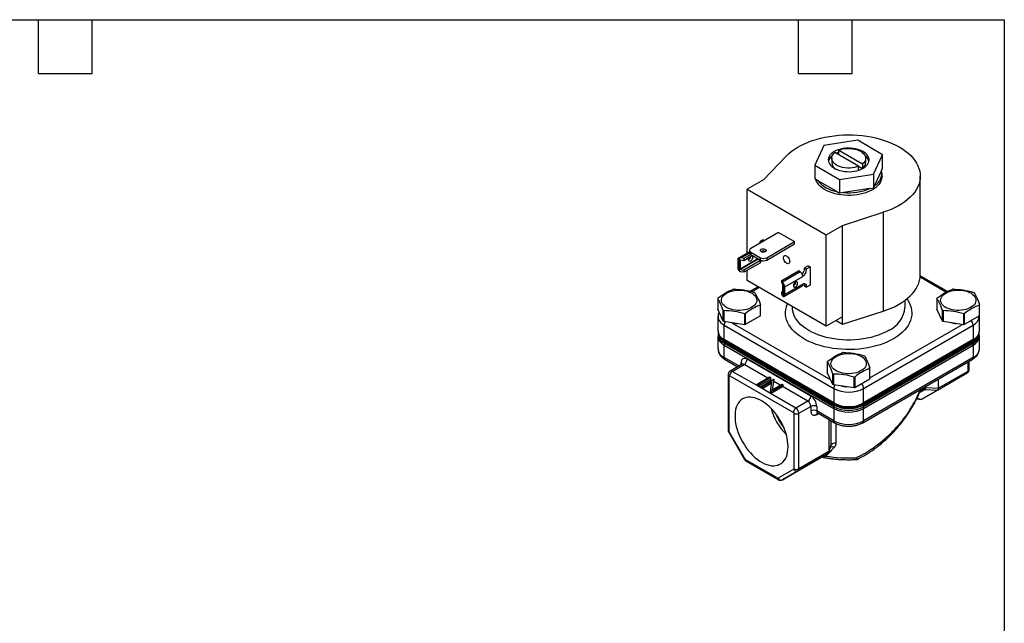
# Model space of a CAD drawing. Header units: inches. Extents: x 0.5 to 21.5, y 0.5 to 16.5.
# Tile 4 of 4: x 10.5 to 21.5, y 9.8 to 16.5. Entities that reach past the tile are written whole.
import ezdxf

# ---------------------------------------------------------------- set-up
doc = ezdxf.new("R2010")
doc.units = ezdxf.units.IN
doc.header["$LTSCALE"] = 2
doc.header["$MEASUREMENT"] = 0
doc.linetypes.add('SLD-Solid', pattern=[0])
doc.layers.add('TEXT', color=140, linetype='SLD-Solid', lineweight=25)

msp = doc.modelspace()

# ---------------------------------------------------------------- linework, layer by layer
for p, q in [((19.482, 15.094), (19.38, 14.875)), ((19.861, 15.153), (19.482, 15.094)), ((20.139, 14.992), (19.861, 15.153)), ((18.807, 14.712), (19.06, 14.975)), ((19.871, 14.864), (19.606, 15.017)), ((19.648, 14.992), (19.648, 15.041)), ((19.648, 15.041), (19.914, 14.888)), ((20.038, 14.773), (20.139, 14.992)), ((20.139, 14.841), (20.139, 14.992)), ((19.38, 14.875), (19.658, 14.714)), ((19.38, 14.875), (19.38, 14.723)), ((19.57, 14.952), (19.57, 14.903)), ((19.871, 14.864), (19.914, 14.839)), ((19.871, 14.819), (19.871, 14.864)), ((19.914, 14.888), (19.914, 14.839)), ((19.95, 14.903), (19.95, 14.952)), ((19.658, 14.714), (20.038, 14.773)), ((20.038, 14.773), (20.038, 14.621)), ((20.128, 14.816), (20.049, 14.646)), ((20.128, 14.816), (20.139, 14.841)), ((20.133, 14.752), (20.133, 14.782)), ((18.807, 14.712), (18.623, 14.606)), ((19.411, 14.705), (19.38, 14.723)), ((19.627, 14.581), (19.411, 14.705)), ((19.658, 14.714), (19.658, 14.563)), ((20.049, 14.646), (20.038, 14.621)), ((20.56, 13.649), (20.56, 14.752)), ((18.623, 14.606), (19.507, 14.096)), ((18.623, 13.892), (18.623, 14.606)), ((19.627, 14.581), (19.658, 14.563)), ((19.701, 14.569), (19.658, 14.563)), ((19.995, 14.615), (19.701, 14.569)), ((19.995, 14.615), (20.038, 14.621)), ((19.691, 14.202), (20.147, 14.348)), ((20.147, 14.348), (20.147, 13.245)), ((18.976, 14.124), (18.664, 13.944)), ((18.976, 14.124), (19.155, 14.021)), ((19.507, 14.096), (19.691, 14.202)), ((19.507, 13.075), (19.507, 14.096)), ((19.691, 13.181), (19.691, 14.202)), ((18.765, 14.009), (18.764, 14.002)), ((18.803, 14.04), (18.765, 14.018)), ((18.765, 14.018), (18.779, 14.01)), ((18.765, 14.018), (18.765, 14.009)), ((18.765, 14.009), (18.77, 14.005)), ((18.803, 14.04), (18.817, 14.032)), ((18.843, 13.841), (19.155, 14.021)), ((18.843, 13.814), (19.155, 13.995)), ((19.155, 13.995), (19.155, 14.021)), ((18.649, 13.907), (18.529, 13.837)), ((18.555, 13.838), (18.65, 13.893)), ((18.664, 13.877), (18.586, 13.832)), ((18.649, 13.923), (18.649, 13.897)), ((18.664, 13.903), (18.772, 13.841)), ((18.664, 13.903), (18.664, 13.877)), ((18.664, 13.877), (18.772, 13.814)), ((18.826, 13.911), (18.826, 13.907)), ((18.52, 13.818), (18.52, 13.731)), ((18.539, 13.689), (18.539, 13.839)), ((18.545, 13.716), (18.744, 13.831)), ((18.551, 13.813), (18.545, 13.81)), ((18.545, 13.81), (18.545, 13.716)), ((18.749, 13.824), (18.551, 13.71)), ((18.586, 13.807), (18.551, 13.813)), ((18.586, 13.832), (18.555, 13.838)), ((18.686, 13.864), (18.586, 13.807)), ((18.586, 13.832), (18.586, 13.807)), ((18.773, 13.811), (18.586, 13.703)), ((18.773, 13.785), (18.586, 13.678)), ((18.749, 13.824), (18.773, 13.811)), ((18.765, 13.819), (18.765, 13.815)), ((18.772, 13.814), (18.772, 13.841)), ((18.773, 13.785), (18.773, 13.811)), ((18.773, 13.809), (18.787, 13.801)), ((18.787, 13.808), (18.787, 13.801)), ((18.787, 13.801), (18.798, 13.807)), ((18.843, 13.841), (18.843, 13.814)), ((18.551, 13.71), (18.586, 13.703)), ((18.586, 13.678), (18.555, 13.684)), ((18.586, 13.703), (18.586, 13.678)), ((18.623, 13.585), (18.623, 13.699)), ((19.011, 13.587), (19.197, 13.695)), ((19.218, 13.682), (19.021, 13.569)), ((19.218, 13.682), (19.197, 13.695)), ((19.305, 13.75), (19.267, 13.728)), ((19.267, 13.728), (19.289, 13.715)), ((19.267, 13.719), (19.267, 13.728)), ((19.289, 13.706), (19.267, 13.719)), ((19.289, 13.715), (19.328, 13.737)), ((19.289, 13.706), (19.289, 13.715)), ((19.305, 13.75), (19.328, 13.737)), ((19.328, 13.737), (19.328, 13.533)), ((19.507, 13.075), (18.623, 13.585)), ((19.011, 13.562), (19.011, 13.587)), ((19.011, 13.587), (19.021, 13.569)), ((19.022, 13.542), (19.011, 13.562)), ((19.026, 13.557), (19.026, 13.408)), ((19.045, 13.515), (19.247, 13.632)), ((19.247, 13.545), (19.045, 13.428)), ((19.142, 13.534), (19.159, 13.544)), ((20.848, 13.456), (20.558, 13.623)), ((20.863, 13.463), (20.559, 13.638)), ((18.746, 13.514), (18.66, 13.465)), ((18.76, 13.507), (18.679, 13.46)), ((19.011, 13.458), (19.024, 13.466)), ((19.011, 13.433), (19.011, 13.458)), ((19.022, 13.438), (19.011, 13.458)), ((19.021, 13.414), (19.011, 13.433)), ((19.022, 13.438), (19.024, 13.439)), ((19.024, 13.439), (19.024, 13.533)), ((19.036, 13.409), (19.239, 13.526)), ((19.045, 13.428), (19.045, 13.515)), ((19.267, 13.533), (19.289, 13.52)), ((19.267, 13.524), (19.267, 13.533)), ((19.267, 13.524), (19.289, 13.511)), ((19.328, 13.533), (19.289, 13.511)), ((19.289, 13.511), (19.289, 13.52)), ((18.296, 13.385), (18.296, 13.264)), ((20.39, 13.285), (20.39, 13.365)), ((20.747, 13.385), (20.747, 13.264)), ((18.358, 13.13), (18.296, 13.264)), ((18.358, 13.13), (18.358, 13.25)), ((18.364, 13.249), (18.364, 13.128)), ((18.597, 13.092), (18.597, 13.212)), ((18.602, 13.215), (18.602, 13.094)), ((18.773, 13.192), (18.773, 13.312)), ((19.13, 13.293), (19.13, 13.285)), ((19.691, 13.099), (20.147, 13.245)), ((20.809, 13.13), (20.747, 13.264)), ((20.809, 13.13), (20.809, 13.25)), ((20.815, 13.249), (20.815, 13.128)), ((21.047, 13.092), (21.047, 13.212)), ((21.053, 13.215), (21.053, 13.094)), ((21.224, 13.192), (21.224, 13.312)), ((18.298, 13.184), (18.298, 13.022)), ((18.364, 13.128), (18.358, 13.13)), ((18.597, 13.092), (18.364, 13.128)), ((18.452, 13.115), (18.454, 13.114)), ((18.454, 13.114), (19.559, 12.477)), ((18.773, 13.192), (18.602, 13.094)), ((19.691, 13.181), (19.507, 13.075)), ((19.62, 13.14), (19.691, 13.099)), ((19.691, 13.099), (19.691, 13.181)), ((20.815, 13.128), (20.809, 13.13)), ((21.047, 13.092), (20.815, 13.128)), ((21.224, 13.192), (21.053, 13.094)), ((21.221, 13.183), (21.221, 13.191)), ((21.221, 13.022), (21.221, 13.184)), ((18.301, 12.997), (18.301, 12.976)), ((18.367, 13.087), (19.593, 12.38)), ((18.367, 12.926), (18.367, 13.087)), ((18.602, 13.094), (18.597, 13.092)), ((19.927, 12.38), (21.152, 13.087)), ((19.998, 12.498), (21.032, 13.095)), ((21.053, 13.094), (21.047, 13.092)), ((21.152, 13.087), (21.152, 12.926)), ((21.218, 12.976), (21.218, 12.997)), ((18.298, 12.961), (18.298, 12.822)), ((19.593, 12.218), (18.367, 12.926)), ((18.37, 12.901), (19.594, 12.194)), ((18.37, 12.881), (18.37, 12.901)), ((18.374, 12.912), (19.599, 12.204)), ((19.92, 12.204), (21.146, 12.912)), ((19.925, 12.194), (21.15, 12.901)), ((21.152, 12.926), (19.927, 12.218)), ((21.15, 12.901), (21.15, 12.881)), ((21.221, 12.822), (21.221, 12.961)), ((18.367, 12.865), (19.593, 12.157)), ((18.367, 12.726), (18.367, 12.865)), ((19.594, 12.174), (18.37, 12.881)), ((21.15, 12.881), (19.925, 12.174)), ((19.927, 12.157), (21.152, 12.865)), ((21.152, 12.865), (21.152, 12.726)), ((18.532, 12.631), (18.367, 12.726)), ((18.377, 12.704), (18.518, 12.623)), ((18.557, 12.645), (18.557, 12.668)), ((19.337, 12.294), (18.624, 12.706)), ((19.521, 12.677), (19.521, 12.557)), ((19.917, 11.997), (21.142, 12.704)), ((21.152, 12.726), (19.927, 12.018)), ((21.095, 12.574), (21.095, 12.677)), ((21.107, 12.591), (21.107, 12.684)), ((18.567, 12.651), (18.434, 12.574)), ((18.457, 12.571), (18.591, 12.648)), ((18.735, 12.411), (18.457, 12.571)), ((18.854, 12.496), (18.591, 12.648)), ((19.584, 12.423), (19.521, 12.557)), ((19.998, 12.485), (19.998, 12.605)), ((20.752, 12.36), (21.086, 12.553)), ((20.762, 12.382), (21.095, 12.574)), ((21.086, 12.553), (20.91, 12.451)), ((18.412, 12.536), (18.412, 11.915)), ((18.424, 11.899), (18.424, 12.52)), ((18.429, 12.522), (19.142, 12.111)), ((18.735, 12.428), (18.876, 12.509)), ((18.889, 12.502), (18.747, 12.42)), ((18.747, 12.404), (18.881, 12.481)), ((18.778, 12.402), (18.92, 12.484)), ((18.902, 12.459), (18.791, 12.395)), ((18.791, 12.379), (18.899, 12.441)), ((18.876, 12.509), (18.889, 12.502)), ((18.881, 12.481), (18.897, 12.471)), ((18.884, 12.341), (18.902, 12.459)), ((18.889, 12.487), (18.889, 12.502)), ((18.922, 12.483), (18.904, 12.364)), ((18.907, 12.366), (18.921, 12.458)), ((18.92, 12.484), (18.922, 12.483)), ((18.993, 12.416), (18.921, 12.458)), ((18.922, 12.467), (18.922, 12.483)), ((19.584, 12.423), (19.584, 12.543)), ((19.589, 12.541), (19.589, 12.421)), ((19.822, 12.385), (19.822, 12.505)), ((19.828, 12.507), (19.828, 12.387)), ((19.998, 12.485), (19.828, 12.387)), ((20.577, 12.259), (20.91, 12.451)), ((20.762, 12.485), (20.762, 12.382)), ((18.735, 12.411), (18.735, 12.428)), ((18.747, 12.42), (18.735, 12.428)), ((18.747, 12.404), (18.735, 12.411)), ((18.747, 12.42), (18.747, 12.404)), ((18.778, 12.386), (18.747, 12.404)), ((18.791, 12.395), (18.778, 12.402)), ((18.778, 12.402), (18.778, 12.386)), ((18.791, 12.379), (18.778, 12.386)), ((18.791, 12.379), (18.791, 12.395)), ((18.884, 12.325), (18.791, 12.379)), ((18.884, 12.325), (18.884, 12.341)), ((18.887, 12.34), (18.884, 12.341)), ((19.028, 12.421), (18.887, 12.34)), ((18.887, 12.323), (19.02, 12.4)), ((18.887, 12.34), (18.887, 12.323)), ((18.904, 12.364), (19.016, 12.429)), ((19.016, 12.429), (19.028, 12.421)), ((19.303, 12.237), (19.02, 12.4)), ((19.028, 12.406), (19.028, 12.421)), ((19.589, 12.421), (19.584, 12.423)), ((19.822, 12.385), (19.589, 12.421)), ((19.593, 12.38), (19.593, 12.218)), ((19.828, 12.387), (19.822, 12.385)), ((19.927, 12.218), (19.927, 12.38)), ((20.552, 12.333), (20.614, 12.369)), ((20.556, 12.344), (20.59, 12.363)), ((20.59, 12.363), (20.556, 12.344)), ((20.6, 12.385), (20.565, 12.365)), ((20.752, 12.36), (20.577, 12.259)), ((20.601, 12.385), (20.6, 12.385)), ((20.601, 12.385), (20.601, 12.392)), ((20.614, 12.369), (20.753, 12.361)), ((20.622, 12.388), (20.622, 12.404)), ((20.623, 12.387), (20.622, 12.388)), ((20.762, 12.379), (20.623, 12.387)), ((18.887, 12.323), (18.884, 12.325)), ((19.17, 12.16), (18.887, 12.323)), ((19.303, 12.237), (19.17, 12.16)), ((20.521, 12.265), (20.563, 12.257)), ((20.575, 12.258), (20.522, 12.268)), ((19.203, 12.102), (19.337, 12.179)), ((19.337, 12.179), (19.337, 12.128)), ((19.403, 12.179), (19.403, 12.128)), ((19.593, 12.018), (19.403, 12.128)), ((19.593, 12.157), (19.593, 12.018)), ((19.594, 12.194), (19.594, 12.174)), ((19.925, 12.174), (19.925, 12.194)), ((19.927, 12.018), (19.927, 12.157)), ((19.147, 12.102), (19.147, 11.482)), ((19.203, 11.482), (19.203, 12.102)), ((19.403, 12.09), (19.422, 12.101)), ((19.413, 12.106), (19.603, 11.997)), ((19.537, 12.035), (19.537, 11.674)), ((19.562, 12.02), (19.562, 11.747)), ((18.601, 11.59), (18.425, 11.894)), ((19.615, 11.99), (19.615, 11.766)), ((18.419, 11.89), (18.594, 11.587)), ((19.537, 11.674), (19.203, 11.482)), ((19.536, 11.664), (19.56, 11.733)), ((19.562, 11.747), (19.537, 11.673)), ((19.559, 11.733), (19.562, 11.747)), ((18.966, 11.378), (18.604, 11.587)), ((18.613, 11.568), (18.975, 11.359)), ((19.193, 11.46), (19.527, 11.653)), ((19.527, 11.653), (19.352, 11.552)), ((19.145, 11.479), (18.97, 11.377)), ((19.352, 11.552), (19.018, 11.359)), ((19.018, 11.359), (19.193, 11.46))]:
    msp.add_line(p, q)
at = {"flags": 128}
for points in [[(19.06, 14.975), (19.087, 15.002), (19.117, 15.027), (19.15, 15.051), (19.185, 15.073), (19.223, 15.094), (19.264, 15.114), (19.306, 15.132), (19.351, 15.149), (19.397, 15.163), (19.445, 15.176), (19.494, 15.187), (19.545, 15.196), (19.596, 15.204), (19.648, 15.209), (19.701, 15.212), (19.754, 15.213), (19.806, 15.213), (19.859, 15.21), (19.911, 15.205), (19.963, 15.198), (20.013, 15.19), (20.063, 15.179), (20.111, 15.166), (20.158, 15.152), (20.203, 15.136), (20.246, 15.118), (20.287, 15.099), (20.325, 15.078), (20.362, 15.056), (20.395, 15.032), (20.426, 15.007), (20.454, 14.981), (20.478, 14.955), (20.5, 14.927), (20.518, 14.898), (20.534, 14.869), (20.545, 14.839), (20.554, 14.809), (20.558, 14.779), (20.56, 14.748), (20.558, 14.718), (20.552, 14.687), (20.543, 14.657), (20.53, 14.627), (20.514, 14.598), (20.495, 14.57), (20.473, 14.542), (20.447, 14.516), (20.419, 14.49), (20.388, 14.465), (20.353, 14.442), (20.317, 14.42), (20.278, 14.4), (20.236, 14.381), (20.193, 14.363), (20.147, 14.348)], [(19.599, 15.027), (19.58, 15.014), (19.563, 15.001), (19.55, 14.986), (19.541, 14.97), (19.535, 14.954), (19.532, 14.938), (19.533, 14.921), (19.537, 14.905), (19.545, 14.889), (19.557, 14.874), (19.571, 14.86), (19.589, 14.847), (19.609, 14.835), (19.632, 14.825), (19.656, 14.816), (19.682, 14.81), (19.71, 14.805), (19.738, 14.803), (19.767, 14.802), (19.795, 14.804), (19.823, 14.807), (19.85, 14.813), (19.876, 14.82), (19.899, 14.83), (19.921, 14.841), (19.94, 14.853), (19.956, 14.867), (19.969, 14.881), (19.979, 14.897), (19.985, 14.913), (19.988, 14.93), (19.987, 14.946), (19.982, 14.962), (19.974, 14.978), (19.963, 14.993), (19.948, 15.008), (19.931, 15.021), (19.911, 15.032), (19.888, 15.043), (19.863, 15.051), (19.837, 15.057), (19.809, 15.062), (19.781, 15.065), (19.753, 15.065), (19.724, 15.064), (19.696, 15.06), (19.669, 15.054), (19.644, 15.047), (19.62, 15.038), (19.599, 15.027)], [(19.871, 14.864), (19.848, 14.855), (19.824, 14.849), (19.798, 14.845), (19.771, 14.843), (19.745, 14.843), (19.718, 14.845), (19.692, 14.85), (19.668, 14.856), (19.646, 14.865), (19.625, 14.875), (19.608, 14.887), (19.593, 14.9), (19.582, 14.914), (19.574, 14.928), (19.57, 14.944), (19.57, 14.959), (19.574, 14.975), (19.581, 14.989), (19.592, 15.004), (19.606, 15.017)], [(19.648, 15.018), (19.632, 15.012), (19.621, 15.008)], [(19.648, 15.041), (19.671, 15.049), (19.696, 15.056), (19.721, 15.06), (19.748, 15.062), (19.775, 15.062), (19.801, 15.059), (19.827, 15.055), (19.851, 15.049), (19.874, 15.04), (19.894, 15.03), (19.912, 15.018), (19.926, 15.005), (19.937, 14.991), (19.945, 14.976), (19.949, 14.961), (19.949, 14.946), (19.946, 14.93), (19.939, 14.915), (19.928, 14.901), (19.914, 14.888)], [(20.133, 14.752), (20.132, 14.739), (20.128, 14.718), (20.121, 14.698), (20.11, 14.678), (20.096, 14.658), (20.079, 14.64), (20.059, 14.623), (20.036, 14.607), (20.01, 14.592), (19.983, 14.579), (19.953, 14.567), (19.921, 14.557), (19.888, 14.549), (19.853, 14.543), (19.818, 14.539), (19.782, 14.537), (19.746, 14.536), (19.71, 14.538), (19.675, 14.542), (19.64, 14.548), (19.607, 14.555), (19.575, 14.565), (19.544, 14.576), (19.516, 14.589), (19.49, 14.603), (19.466, 14.619), (19.445, 14.636), (19.427, 14.654), (19.413, 14.673), (19.401, 14.692), (19.393, 14.713), (19.392, 14.716)], [(18.782, 13.936), (18.791, 13.939), (18.801, 13.941), (18.812, 13.941), (18.822, 13.938), (18.83, 13.934), (18.836, 13.929), (18.838, 13.923), (18.837, 13.917), (18.832, 13.911), (18.824, 13.907), (18.815, 13.904), (18.804, 13.903), (18.793, 13.904), (18.784, 13.908), (18.777, 13.912), (18.773, 13.918), (18.772, 13.924), (18.775, 13.93), (18.782, 13.936)], [(18.539, 13.839), (18.535, 13.839), (18.531, 13.838), (18.528, 13.837), (18.525, 13.834), (18.523, 13.831), (18.521, 13.827), (18.52, 13.823), (18.52, 13.818)], [(18.687, 13.845), (18.685, 13.835), (18.682, 13.825), (18.676, 13.816), (18.669, 13.808), (18.661, 13.803), (18.654, 13.8), (18.647, 13.802), (18.642, 13.806), (18.64, 13.813), (18.64, 13.822), (18.642, 13.832), (18.647, 13.842)], [(19.101, 13.799), (19.099, 13.789), (19.095, 13.781), (19.089, 13.776), (19.082, 13.774), (19.072, 13.776), (19.063, 13.78), (19.054, 13.788), (19.045, 13.798), (19.038, 13.81), (19.033, 13.822), (19.03, 13.834), (19.03, 13.845), (19.033, 13.854), (19.038, 13.861), (19.045, 13.864), (19.054, 13.865), (19.063, 13.861), (19.072, 13.855), (19.082, 13.846), (19.089, 13.835), (19.095, 13.823), (19.099, 13.811), (19.101, 13.799)], [(19.141, 13.527), (19.143, 13.519), (19.146, 13.514), (19.152, 13.511), (19.159, 13.511), (19.167, 13.515), (19.175, 13.522), (19.181, 13.53), (19.186, 13.54), (19.188, 13.55), (19.188, 13.559), (19.186, 13.566), (19.181, 13.571), (19.175, 13.572), (19.167, 13.57), (19.159, 13.564), (19.152, 13.557), (19.146, 13.547), (19.143, 13.537), (19.141, 13.527)], [(20.147, 13.245), (20.193, 13.261), (20.236, 13.278), (20.278, 13.297), (20.317, 13.318), (20.353, 13.34), (20.388, 13.363), (20.419, 13.388), (20.447, 13.413), (20.473, 13.44), (20.495, 13.468), (20.514, 13.496), (20.53, 13.525), (20.543, 13.555), (20.552, 13.585), (20.558, 13.615), (20.56, 13.646), (20.56, 13.649)], [(18.395, 13.446), (18.415, 13.456), (18.437, 13.464), (18.46, 13.471), (18.485, 13.476), (18.511, 13.478), (18.538, 13.479), (18.564, 13.478), (18.59, 13.475), (18.614, 13.469), (18.638, 13.462), (18.659, 13.453), (18.679, 13.443), (18.695, 13.431), (18.709, 13.418), (18.72, 13.404), (18.727, 13.39), (18.731, 13.375), (18.732, 13.359), (18.728, 13.344), (18.722, 13.329), (18.712, 13.315), (18.699, 13.302), (18.683, 13.29), (18.664, 13.279), (18.643, 13.27), (18.62, 13.262), (18.596, 13.257), (18.57, 13.253), (18.544, 13.251), (18.518, 13.251), (18.492, 13.254), (18.466, 13.258), (18.442, 13.264), (18.42, 13.272), (18.399, 13.282), (18.381, 13.293), (18.366, 13.305), (18.354, 13.319), (18.345, 13.333), (18.339, 13.348), (18.337, 13.363), (18.338, 13.378), (18.343, 13.393), (18.351, 13.408), (18.363, 13.422), (18.377, 13.434), (18.395, 13.446)], [(20.845, 13.446), (20.865, 13.456), (20.887, 13.464), (20.911, 13.471), (20.936, 13.476), (20.962, 13.478), (20.988, 13.479), (21.015, 13.478), (21.04, 13.475), (21.065, 13.469), (21.089, 13.462), (21.11, 13.453), (21.129, 13.443), (21.146, 13.431), (21.16, 13.418), (21.171, 13.404), (21.178, 13.39), (21.182, 13.375), (21.182, 13.359), (21.179, 13.344), (21.173, 13.329), (21.163, 13.315), (21.15, 13.302), (21.134, 13.29), (21.115, 13.279), (21.094, 13.27), (21.071, 13.262), (21.047, 13.257), (21.021, 13.253), (20.995, 13.251), (20.969, 13.251), (20.943, 13.254), (20.917, 13.258), (20.893, 13.264), (20.871, 13.272), (20.85, 13.282), (20.832, 13.293), (20.817, 13.305), (20.805, 13.319), (20.796, 13.333), (20.79, 13.348), (20.788, 13.363), (20.789, 13.378), (20.794, 13.393), (20.802, 13.408), (20.814, 13.422), (20.828, 13.434), (20.845, 13.446)], [(19.026, 13.408), (19.03, 13.407), (19.034, 13.408), (19.037, 13.41), (19.04, 13.412), (19.042, 13.415), (19.044, 13.419), (19.045, 13.423), (19.045, 13.428)], [(20.411, 13.381), (20.421, 13.367), (20.437, 13.339), (20.449, 13.311), (20.458, 13.283), (20.464, 13.255), (20.466, 13.226), (20.465, 13.197), (20.46, 13.168), (20.452, 13.14), (20.44, 13.112), (20.425, 13.085), (20.406, 13.058), (20.385, 13.032), (20.36, 13.007), (20.332, 12.983), (20.301, 12.96), (20.268, 12.939), (20.232, 12.919), (20.194, 12.9), (20.154, 12.883), (20.111, 12.868), (20.067, 12.855), (20.021, 12.843), (19.975, 12.834), (19.927, 12.826), (19.878, 12.82), (19.828, 12.816), (19.778, 12.814), (19.729, 12.815), (19.679, 12.817), (19.63, 12.821), (19.581, 12.828), (19.533, 12.836), (19.486, 12.846), (19.441, 12.858), (19.397, 12.872), (19.356, 12.888), (19.316, 12.905), (19.278, 12.924), (19.243, 12.944), (19.21, 12.966), (19.18, 12.989), (19.153, 13.013), (19.129, 13.038), (19.108, 13.064), (19.09, 13.091), (19.076, 13.119), (19.065, 13.147), (19.058, 13.175), (19.054, 13.204), (19.053, 13.233), (19.056, 13.262), (19.063, 13.29), (19.073, 13.318), (19.076, 13.324)], [(20.205, 13.028), (20.171, 13.009), (20.134, 12.992), (20.095, 12.977), (20.054, 12.963), (20.012, 12.951), (19.968, 12.941), (19.923, 12.933), (19.877, 12.927), (19.83, 12.923), (19.783, 12.921), (19.736, 12.921), (19.689, 12.923), (19.643, 12.927), (19.597, 12.933), (19.552, 12.941), (19.508, 12.951), (19.465, 12.963), (19.425, 12.977), (19.386, 12.992), (19.349, 13.009), (19.314, 13.028), (19.282, 13.048), (19.253, 13.069), (19.226, 13.091), (19.203, 13.115), (19.182, 13.139), (19.165, 13.165), (19.151, 13.191), (19.141, 13.217), (19.134, 13.244), (19.13, 13.271), (19.13, 13.285)], [(19.62, 12.738), (19.64, 12.748), (19.662, 12.757), (19.686, 12.763), (19.711, 12.768), (19.737, 12.771), (19.763, 12.772), (19.789, 12.77), (19.815, 12.767), (19.84, 12.762), (19.863, 12.755), (19.885, 12.746), (19.904, 12.736), (19.921, 12.724), (19.934, 12.711), (19.945, 12.697), (19.953, 12.682), (19.957, 12.667), (19.957, 12.652), (19.954, 12.637), (19.947, 12.622), (19.937, 12.608), (19.924, 12.595), (19.908, 12.583), (19.89, 12.572), (19.869, 12.563), (19.846, 12.555), (19.821, 12.549), (19.796, 12.546), (19.77, 12.544), (19.743, 12.544), (19.717, 12.546), (19.692, 12.551), (19.668, 12.557), (19.645, 12.565), (19.625, 12.574), (19.607, 12.586), (19.591, 12.598), (19.579, 12.611), (19.57, 12.626), (19.564, 12.641), (19.562, 12.656), (19.564, 12.671), (19.568, 12.686), (19.577, 12.7), (19.588, 12.714), (19.603, 12.727), (19.62, 12.738)], [(19.082, 11.728), (19.081, 11.76), (19.077, 11.793), (19.071, 11.827), (19.063, 11.861), (19.052, 11.896), (19.039, 11.931), (19.024, 11.966), (19.007, 12), (18.988, 12.033), (18.967, 12.065), (18.945, 12.096), (18.922, 12.125), (18.897, 12.152), (18.872, 12.177), (18.846, 12.2), (18.819, 12.221), (18.792, 12.238), (18.765, 12.253), (18.738, 12.265), (18.712, 12.274), (18.686, 12.28), (18.661, 12.283), (18.637, 12.282), (18.614, 12.278), (18.593, 12.272), (18.573, 12.262), (18.555, 12.249), (18.539, 12.233), (18.525, 12.214), (18.513, 12.193), (18.503, 12.17), (18.496, 12.144), (18.491, 12.116), (18.489, 12.086), (18.489, 12.055), (18.491, 12.023), (18.496, 11.989), (18.503, 11.955), (18.513, 11.92), (18.525, 11.885), (18.539, 11.85), (18.555, 11.816), (18.573, 11.782), (18.593, 11.75), (18.614, 11.718), (18.637, 11.688), (18.661, 11.66), (18.686, 11.634), (18.712, 11.61), (18.738, 11.588), (18.765, 11.569), (18.792, 11.553), (18.819, 11.539), (18.846, 11.529), (18.872, 11.522), (18.897, 11.517), (18.922, 11.516), (18.945, 11.518), (18.967, 11.524), (18.988, 11.532), (19.007, 11.543), (19.024, 11.558), (19.039, 11.575), (19.052, 11.595), (19.063, 11.617), (19.071, 11.642), (19.077, 11.669), (19.081, 11.698), (19.082, 11.728)], [(19.504, 11.625), (19.496, 11.631), (19.493, 11.633)]]:
    msp.add_lwpolyline(points, dxfattribs=at)
for centre, radius, start, end in [((19.641, 14.891), 0.111, 125.3297, 165.7632), ((19.879, 14.892), 0.11, 14.0238, 54.8834), ((19.661, 14.911), 0.0916, 184.9831, 241.3968), ((19.867, 14.907), 0.0826, 304.1677, 357.2106), ((19.972, 14.785), 0.159, 299.0758, 11.1273), ((19.679, 14.921), 0.344, 218.8321, 261.1732), ((19.762, 15.149), 0.583, 264.0089, 293.5772), ((18.674, 13.9), 0.0251, 185.6948, 245.6253), ((18.672, 13.923), 0.0218, 110.7834, 249.2166), ((18.805, 13.867), 0.0487, 60.4624, 119.5376), ((18.613, 13.86), 0.0513, 300.985, 350.0713), ((18.671, 13.847), 0.0159, 352.5504, 58.8563), ((18.754, 13.832), 0.00942, 191.0274, 237.0094), ((18.808, 13.909), 0.0769, 242.6097, 297.3903), ((18.808, 13.883), 0.0769, 242.6097, 297.3903), ((18.584, 13.734), 0.064, 182.8696, 224.6515), ((19.184, 13.629), 0.063, 2.6055, 57.3945), ((19.174, 13.723), 0.0929, 315.3694, 357.3024), ((19.197, 13.71), 0.0922, 302.6055, 357.3945), ((18.981, 13.512), 0.064, 2.8696, 44.6515), ((19.117, 13.569), 0.0494, 299.9686, 0.0368), ((19.227, 13.543), 0.0202, 305.0133, 6.2988), ((19.264, 13.524), 0.0262, 350.786, 129.2033), ((19.228, 13.535), 0.0388, 358.038, 23.9953), ((20.071, 13.318), 0.32, 294.7137, 353.9661), ((18.417, 13.196), 0.119, 185.6543, 245.4909), ((18.437, 13.085), 0.0701, 144.2582, 177.7257), ((18.533, 13.437), 0.332, 256.376, 266.4972), ((20.983, 13.433), 0.328, 255.8629, 266.5511), ((21.078, 13.084), 0.074, 3.0429, 46.9775), ((21.102, 13.196), 0.119, 294.5411, 353.9641), ((18.417, 13.034), 0.119, 185.8452, 245.4749), ((18.419, 13.009), 0.118, 185.8452, 245.4749), ((21.101, 13.009), 0.118, 294.5251, 354.1548), ((21.103, 13.034), 0.119, 294.5251, 354.1548), ((18.417, 12.973), 0.119, 185.6543, 245.4909), ((18.419, 12.988), 0.118, 185.8452, 245.4749), ((18.382, 12.924), 0.0149, 172.7442, 235.9436), ((21.137, 12.924), 0.0153, 305.0133, 6.2988), ((21.101, 12.988), 0.118, 294.5251, 354.1548), ((21.102, 12.973), 0.119, 294.5411, 353.9641), ((18.417, 12.834), 0.119, 185.8452, 245.4749), ((18.425, 12.864), 0.0575, 162.9675, 179.2669), ((21.095, 12.864), 0.0575, 0.7331, 17.0325), ((21.103, 12.834), 0.119, 294.5251, 354.1548), ((18.39, 12.723), 0.0232, 173.7012, 234.9867), ((18.546, 12.645), 0.0256, 18.9589, 64.3795), ((18.552, 12.709), 0.0722, 302.6055, 357.3945), ((21.129, 12.723), 0.0232, 305.0133, 6.2988), ((18.49, 12.52), 0.0615, 122.6055, 177.3945), ((18.444, 12.553), 0.0232, 53.6945, 115.0973), ((18.577, 12.629), 0.0236, 54.3824, 114.3071), ((21.072, 12.572), 0.0236, 305.698, 5.6204), ((21.087, 12.593), 0.0201, 294.3747, 354.3052), ((18.432, 12.538), 0.0197, 184.9544, 246.3091), ((18.854, 12.526), 0.0526, 300.3096, 311.2542), ((18.994, 12.446), 0.0526, 300.3096, 311.2542), ((19.664, 12.377), 0.071, 144.4888, 177.4951), ((19.76, 12.702), 0.363, 242.6097, 297.3903), ((19.757, 12.725), 0.327, 255.8499, 266.564), ((19.854, 12.377), 0.0729, 2.681, 47.3394), ((20.577, 12.383), 0.0236, 305.698, 5.6204), ((20.577, 12.383), 0.0241, 305.5521, 4.9344), ((20.583, 12.395), 0.0395, 319.5918, 349.8229), ((20.584, 12.396), 0.0399, 317.466, 347.7702), ((19.264, 12.298), 0.0722, 302.6055, 357.3945), ((19.264, 12.176), 0.0722, 2.6055, 57.3945), ((19.54, 12.335), 0.672, 195.2494, 224.7452), ((19.203, 12.108), 0.0615, 122.6055, 177.3945), ((19.131, 12.099), 0.0722, 2.6055, 57.3945), ((19.37, 12.115), 0.0722, 62.6097, 117.3903), ((19.37, 12.064), 0.0722, 62.6097, 117.3903), ((19.425, 12.125), 0.0225, 172.7442, 235.9436), ((19.76, 12.54), 0.363, 242.6097, 297.3903), ((19.608, 12.217), 0.0153, 173.6958, 235.0448), ((19.65, 12.156), 0.0575, 162.9641, 179.2668), ((19.76, 12.479), 0.363, 242.6097, 297.3903), ((19.76, 12.514), 0.36, 242.6097, 297.3903), ((19.76, 12.493), 0.36, 242.6097, 297.3903), ((19.912, 12.216), 0.0148, 303.7237, 7.2891), ((19.869, 12.156), 0.0575, 0.7332, 17.0359), ((19.503, 12.314), 0.599, 201.2733, 218.7213), ((19.175, 12.157), 0.0615, 242.6097, 297.3903), ((19.429, 12.091), 0.0256, 138.9407, 184.377), ((19.76, 12.34), 0.363, 242.6097, 297.3903), ((19.616, 12.016), 0.0231, 173.6829, 235.1859), ((19.904, 12.016), 0.0231, 304.7081, 6.3267), ((18.432, 11.917), 0.0201, 185.6948, 245.6253), ((23.06, 3.863), 9.272, 119.9893, 120.0346), ((19.569, 11.691), 0.0382, 45.3201, 107.6498), ((19.605, 11.714), 0.0538, 78.6615, 142.0575), ((23.236, 3.559), 9.272, 119.9893, 120.0346), ((18.623, 11.584), 0.0192, 172.7442, 235.9436), ((19.76, 13.112), 1.509, 260.251, 273.2522), ((19.796, 11.601), 0.0493, 342.8024, 6.2054), ((19.179, 11.494), 0.0369, 204.8163, 293.6431), ((19.175, 11.536), 0.0615, 242.6097, 297.3903), ((19.18, 11.48), 0.0236, 305.698, 5.6204), ((18.986, 11.376), 0.0197, 173.7015, 234.983), ((19.003, 11.393), 0.0369, 204.8163, 293.6431)]:
    msp.add_arc(centre, radius, start, end)
for centre, major_axis, ratio, start_param, end_param in [((18.555, 13.805), (0.0419, -0.0174), 0.710668, 1.857688, 2.231977), ((18.551, 13.809), (0.00613, -0.00255), 0.710668, 1.857688, 3.428484), ((18.555, 13.717), (0.0419, -0.0174), 0.710668, 4.624991, 4.99928), ((18.551, 13.715), (0.00613, -0.00255), 0.710668, 3.428484, 4.99928), ((19.021, 13.535), (-0.0092, 0.0418), 0.260745, 5.205778, 5.580067), ((19.022, 13.537), (-0.00135, 0.00612), 0.260745, 4.009271, 5.580067), ((19.022, 13.443), (-0.00135, 0.00612), 0.260745, 2.438475, 4.009271), ((19.021, 13.448), (-0.0092, 0.0418), 0.260745, 2.438475, 2.812764), ((18.921, 12.496), (0.0036, 0.0521), 0.074995, 3.890331, 4.137521), ((20.671, 12.367), (0.0909, 0.0172), 0.408894, 6.152555, 6.206099), ((19.562, 11.727), (0.0209, 0.065), 0.203398, 2.576704, 2.630248)]:
    msp.add_ellipse(centre, major_axis=major_axis, ratio=ratio, start_param=start_param, end_param=end_param)
for points, knots in [([(18.296, 13.388), (18.324, 13.41), (18.352, 13.43), (18.41, 13.464), (18.438, 13.476), (18.466, 13.487)], [0, 0, 0, 0, 0.5, 0.5, 1, 1, 1, 1]), ([(18.472, 13.488), (18.511, 13.488), (18.549, 13.486), (18.627, 13.474), (18.666, 13.465), (18.705, 13.453)], [0, 0, 0, 0, 0.5, 0.5, 1, 1, 1, 1]), ([(18.71, 13.451), (18.721, 13.434), (18.731, 13.415), (18.752, 13.371), (18.762, 13.345), (18.773, 13.317)], [0, 0, 0, 0, 0.5, 0.5, 1, 1, 1, 1]), ([(20.747, 13.388), (20.775, 13.41), (20.803, 13.43), (20.86, 13.464), (20.889, 13.476), (20.917, 13.487)], [0, 0, 0, 0, 0.5, 0.5, 1, 1, 1, 1]), ([(20.923, 13.488), (20.962, 13.488), (21, 13.486), (21.078, 13.474), (21.117, 13.465), (21.155, 13.453)], [0, 0, 0, 0, 0.5, 0.5, 1, 1, 1, 1]), ([(21.161, 13.451), (21.172, 13.434), (21.182, 13.415), (21.203, 13.371), (21.213, 13.345), (21.224, 13.317)], [0, 0, 0, 0, 0.5, 0.5, 1, 1, 1, 1]), ([(18.358, 13.25), (18.348, 13.278), (18.337, 13.304), (18.317, 13.349), (18.306, 13.368), (18.296, 13.385)], [0, 0, 0, 0, 0.5, 0.5, 1, 1, 1, 1]), ([(20.809, 13.25), (20.799, 13.278), (20.788, 13.304), (20.768, 13.349), (20.757, 13.368), (20.747, 13.385)], [0, 0, 0, 0, 0.5, 0.5, 1, 1, 1, 1]), ([(18.31, 13.233), (18.309, 13.231), (18.305, 13.223), (18.301, 13.209), (18.298, 13.195), (18.299, 13.187), (18.299, 13.184)], [0, 0, 0, 0, 0.163703, 0.513899, 0.866824, 1, 1, 1, 1]), ([(18.597, 13.212), (18.558, 13.224), (18.519, 13.234), (18.442, 13.246), (18.403, 13.248), (18.364, 13.249)], [0, 0, 0, 0, 0.5, 0.5, 1, 1, 1, 1]), ([(18.773, 13.312), (18.745, 13.302), (18.716, 13.289), (18.659, 13.256), (18.631, 13.237), (18.602, 13.215)], [0, 0, 0, 0, 0.5, 0.5, 1, 1, 1, 1]), ([(21.047, 13.212), (21.009, 13.224), (20.97, 13.234), (20.892, 13.246), (20.854, 13.248), (20.815, 13.249)], [0, 0, 0, 0, 0.5, 0.5, 1, 1, 1, 1]), ([(21.224, 13.312), (21.195, 13.302), (21.167, 13.289), (21.11, 13.256), (21.081, 13.237), (21.053, 13.215)], [0, 0, 0, 0, 0.5, 0.5, 1, 1, 1, 1]), ([(18.298, 13.022), (18.299, 13.013), (18.301, 12.994), (18.314, 12.965), (18.333, 12.942), (18.354, 12.924), (18.367, 12.916), (18.374, 12.912)], [0, 0, 0, 0, 0.206757, 0.443351, 0.70823, 0.850938, 1, 1, 1, 1]), ([(21.145, 12.912), (21.148, 12.913), (21.155, 12.917), (21.168, 12.926), (21.182, 12.938), (21.194, 12.951), (21.204, 12.965), (21.213, 12.98), (21.218, 12.996), (21.221, 13.01), (21.221, 13.018), (21.221, 13.021)], [0, 0, 0, 0, 0.047237, 0.172481, 0.29876, 0.425694, 0.552951, 0.680392, 0.808332, 0.937758, 1, 1, 1, 1]), ([(18.301, 12.985), (18.3, 12.979), (18.298, 12.971), (18.299, 12.964), (18.299, 12.961)], [0, 0, 0, 0, 0.713052, 1, 1, 1, 1]), ([(21.221, 12.96), (21.221, 12.964), (21.221, 12.972), (21.219, 12.98), (21.218, 12.983)], [0, 0, 0, 0, 0.501315, 1, 1, 1, 1]), ([(18.299, 12.823), (18.299, 12.819), (18.299, 12.808), (18.302, 12.792), (18.309, 12.774), (18.318, 12.757), (18.33, 12.741), (18.345, 12.727), (18.36, 12.714), (18.372, 12.707), (18.377, 12.704)], [0, 0, 0, 0, 0.080543, 0.213016, 0.352166, 0.480858, 0.61309, 0.7482, 0.884795, 1, 1, 1, 1]), ([(19.521, 12.681), (19.549, 12.703), (19.578, 12.723), (19.635, 12.756), (19.663, 12.769), (19.692, 12.78)], [0, 0, 0, 0, 0.5, 0.5, 1, 1, 1, 1]), ([(19.697, 12.781), (19.736, 12.781), (19.775, 12.779), (19.852, 12.767), (19.891, 12.757), (19.93, 12.746)], [0, 0, 0, 0, 0.5, 0.5, 1, 1, 1, 1]), ([(21.142, 12.704), (21.146, 12.706), (21.155, 12.712), (21.168, 12.722), (21.183, 12.734), (21.195, 12.748), (21.205, 12.764), (21.213, 12.78), (21.219, 12.797), (21.221, 12.811), (21.221, 12.819), (21.221, 12.822)], [0, 0, 0, 0, 0.073956, 0.199091, 0.325021, 0.451083, 0.57671, 0.701742, 0.826636, 0.952504, 1, 1, 1, 1]), ([(19.584, 12.543), (19.573, 12.571), (19.563, 12.597), (19.542, 12.642), (19.532, 12.661), (19.521, 12.677)], [0, 0, 0, 0, 0.5, 0.5, 1, 1, 1, 1]), ([(19.936, 12.743), (19.946, 12.727), (19.957, 12.708), (19.977, 12.663), (19.988, 12.637), (19.998, 12.609)], [0, 0, 0, 0, 0.5, 0.5, 1, 1, 1, 1]), ([(18.434, 12.574), (18.432, 12.572), (18.426, 12.569), (18.419, 12.561), (18.414, 12.55), (18.412, 12.542), (18.412, 12.537), (18.412, 12.536)], [0, 0, 0, 0, 0.1794, 0.439666, 0.680905, 0.921338, 1, 1, 1, 1]), ([(18.572, 12.655), (18.572, 12.655), (18.572, 12.656), (18.571, 12.654), (18.569, 12.652), (18.567, 12.651), (18.567, 12.651)], [0, 0, 0, 0, 0.113889, 0.450266, 0.8515, 1, 1, 1, 1]), ([(19.998, 12.605), (19.97, 12.595), (19.942, 12.582), (19.884, 12.549), (19.856, 12.529), (19.828, 12.507)], [0, 0, 0, 0, 0.5, 0.5, 1, 1, 1, 1]), ([(21.086, 12.553), (21.088, 12.554), (21.094, 12.558), (21.1, 12.566), (21.105, 12.576), (21.107, 12.584), (21.107, 12.589), (21.107, 12.591)], [0, 0, 0, 0, 0.1785399, 0.4390784, 0.6805708, 0.9212553, 1, 1, 1, 1]), ([(19.822, 12.505), (19.783, 12.517), (19.745, 12.526), (19.667, 12.538), (19.628, 12.541), (19.589, 12.541)], [0, 0, 0, 0, 0.5, 0.5, 1, 1, 1, 1]), ([(19.862, 11.591), (19.882, 11.602), (19.922, 11.622), (19.978, 11.656), (20.032, 11.692), (20.085, 11.732), (20.141, 11.777), (20.199, 11.829), (20.257, 11.887), (20.312, 11.948), (20.361, 12.009), (20.404, 12.067), (20.439, 12.12), (20.47, 12.171), (20.499, 12.221), (20.526, 12.275), (20.547, 12.32), (20.561, 12.354), (20.566, 12.367), (20.568, 12.373)], [0, 0, 0, 0, 0.0655724, 0.1256038, 0.182202, 0.2432098, 0.3093279, 0.3805878, 0.4569964, 0.5351667, 0.6075927, 0.6738503, 0.7338347, 0.7874999, 0.8398131, 0.8966563, 0.9579274, 0.9828724, 1, 1, 1, 1]), ([(20.386, 12.058), (20.394, 12.069), (20.409, 12.089), (20.429, 12.119), (20.447, 12.147), (20.463, 12.171), (20.476, 12.194), (20.49, 12.217), (20.504, 12.243), (20.519, 12.272), (20.534, 12.303), (20.548, 12.333), (20.558, 12.355), (20.563, 12.367), (20.564, 12.37)], [0, 0, 0, 0, 0.1082, 0.207352, 0.297454, 0.378508, 0.450514, 0.51347, 0.598167, 0.698129, 0.79423, 0.886471, 0.974854, 1, 1, 1, 1]), ([(20.753, 12.361), (20.753, 12.361), (20.753, 12.36), (20.752, 12.36), (20.752, 12.36)], [0, 0, 0, 0, 0.500667, 1, 1, 1, 1]), ([(20.762, 12.379), (20.761, 12.375), (20.76, 12.371), (20.757, 12.365), (20.755, 12.362), (20.753, 12.361)], [0, 0, 0, 0, 0.5, 0.5, 1, 1, 1, 1]), ([(20.575, 12.258), (20.572, 12.257), (20.568, 12.255), (20.564, 12.257), (20.563, 12.257)], [0, 0, 0, 0, 0.818287, 1, 1, 1, 1]), ([(20.577, 12.259), (20.576, 12.259), (20.576, 12.258), (20.575, 12.258), (20.575, 12.258)], [0, 0, 0, 0, 0.49933, 1, 1, 1, 1]), ([(19.337, 12.128), (19.337, 12.126), (19.337, 12.123), (19.337, 12.119), (19.338, 12.114), (19.339, 12.11), (19.34, 12.106), (19.342, 12.1), (19.347, 12.092), (19.356, 12.084), (19.366, 12.08), (19.377, 12.08), (19.386, 12.082), (19.395, 12.085), (19.4, 12.088), (19.403, 12.09)], [0, 0, 0, 0, 0.04028, 0.080249, 0.120065, 0.159889, 0.199881, 0.2402, 0.370057, 0.500058, 0.629915, 0.759916, 0.840127, 0.919727, 1, 1, 1, 1]), ([(19.599, 12.204), (19.599, 12.204), (19.605, 12.2), (19.619, 12.194), (19.639, 12.185), (19.661, 12.178), (19.682, 12.173), (19.702, 12.17), (19.72, 12.167), (19.739, 12.166), (19.752, 12.166), (19.76, 12.165)], [0, 0, 0, 0, 0.004147, 0.145616, 0.285207, 0.421946, 0.553381, 0.681937, 0.774288, 0.865834, 1, 1, 1, 1]), ([(19.76, 12.165), (19.769, 12.166), (19.782, 12.166), (19.801, 12.167), (19.817, 12.169), (19.835, 12.173), (19.854, 12.177), (19.873, 12.183), (19.892, 12.19), (19.908, 12.197), (19.917, 12.202), (19.92, 12.204)], [0, 0, 0, 0, 0.156246, 0.21993, 0.325233, 0.433999, 0.55011, 0.670631, 0.794451, 0.920722, 1, 1, 1, 1]), ([(19.406, 12.108), (19.406, 12.108), (19.406, 12.108), (19.408, 12.108), (19.411, 12.108), (19.412, 12.107), (19.413, 12.106)], [0, 0, 0, 0, 0.113888, 0.450263, 0.851493, 1, 1, 1, 1]), ([(19.845, 11.606), (19.851, 11.609), (19.863, 11.615), (19.882, 11.624), (19.9, 11.634), (19.919, 11.644), (19.937, 11.654), (19.956, 11.666), (19.975, 11.677), (20.012, 11.7), (20.067, 11.739), (20.137, 11.793), (20.205, 11.854), (20.255, 11.903), (20.29, 11.941), (20.311, 11.964), (20.334, 11.992), (20.36, 12.023), (20.377, 12.046), (20.386, 12.058)], [0, 0, 0, 0, 0.028684, 0.057778, 0.087283, 0.117199, 0.147528, 0.178271, 0.20943, 0.241004, 0.361691, 0.491578, 0.611642, 0.746535, 0.783656, 0.827564, 0.878257, 0.935736, 1, 1, 1, 1]), ([(18.412, 11.915), (18.412, 11.914), (18.412, 11.909), (18.414, 11.902), (18.416, 11.896), (18.418, 11.892), (18.419, 11.89)], [0, 0, 0, 0, 0.209251, 0.487981, 0.827009, 1, 1, 1, 1]), ([(19.603, 11.997), (19.604, 11.996), (19.611, 11.992), (19.625, 11.985), (19.646, 11.977), (19.668, 11.97), (19.689, 11.965), (19.707, 11.962), (19.725, 11.96), (19.741, 11.959), (19.753, 11.959), (19.76, 11.959)], [0, 0, 0, 0, 0.023044, 0.168875, 0.312159, 0.451577, 0.583551, 0.70378, 0.791596, 0.889715, 1, 1, 1, 1]), ([(19.76, 11.959), (19.769, 11.959), (19.782, 11.959), (19.801, 11.961), (19.817, 11.963), (19.835, 11.966), (19.854, 11.971), (19.873, 11.977), (19.892, 11.984), (19.907, 11.991), (19.914, 11.996), (19.917, 11.997)], [0, 0, 0, 0, 0.159718, 0.225091, 0.333188, 0.444929, 0.564344, 0.688462, 0.816191, 0.946687, 1, 1, 1, 1]), ([(19.596, 11.719), (19.591, 11.713), (19.58, 11.701), (19.563, 11.685), (19.548, 11.669), (19.533, 11.654), (19.518, 11.639), (19.509, 11.63), (19.504, 11.625)], [0, 0, 0, 0, 0.182145, 0.358098, 0.52786, 0.691431, 0.84881, 1, 1, 1, 1]), ([(19.529, 11.654), (19.532, 11.656), (19.534, 11.659), (19.537, 11.665), (19.537, 11.669), (19.537, 11.673)], [0, 0, 0, 0, 0.5, 0.5, 1, 1, 1, 1]), ([(19.615, 11.766), (19.615, 11.765), (19.615, 11.761), (19.615, 11.756), (19.614, 11.751), (19.612, 11.746), (19.61, 11.74), (19.607, 11.733), (19.602, 11.725), (19.598, 11.721), (19.596, 11.719)], [0, 0, 0, 0, 0.1003087, 0.2000437, 0.2995861, 0.3993191, 0.4996235, 0.6678303, 0.8339923, 1, 1, 1, 1]), ([(18.594, 11.587), (18.597, 11.583), (18.6, 11.578), (18.607, 11.572), (18.61, 11.57), (18.613, 11.568)], [0, 0, 0, 0, 0.492471, 0.695518, 1, 1, 1, 1]), ([(19.461, 11.615), (19.467, 11.613), (19.488, 11.608), (19.525, 11.602), (19.571, 11.595), (19.615, 11.59), (19.654, 11.587), (19.688, 11.585), (19.722, 11.584), (19.746, 11.584), (19.76, 11.584)], [0, 0, 0, 0, 0.06604, 0.223761, 0.378657, 0.527481, 0.665314, 0.763144, 0.868215, 1, 1, 1, 1]), ([(19.504, 11.625), (19.496, 11.622), (19.483, 11.618), (19.469, 11.616), (19.464, 11.616), (19.463, 11.616)], [0, 0, 0, 0, 0.558874, 0.914589, 1, 1, 1, 1]), ([(19.527, 11.653), (19.527, 11.653), (19.528, 11.653), (19.528, 11.654), (19.529, 11.654)], [0, 0, 0, 0, 0.499333, 1, 1, 1, 1]), ([(19.76, 11.584), (19.778, 11.584), (19.803, 11.584), (19.831, 11.585), (19.841, 11.586), (19.843, 11.586)], [0, 0, 0, 0, 0.648284, 0.909691, 1, 1, 1, 1]), ([(19.843, 11.586), (19.845, 11.586), (19.85, 11.586), (19.857, 11.588), (19.861, 11.591), (19.862, 11.591)], [0, 0, 0, 0, 0.237526, 0.8729, 1, 1, 1, 1]), ([(19.845, 11.606), (19.847, 11.603), (19.851, 11.598), (19.856, 11.593), (19.859, 11.591), (19.861, 11.59), (19.862, 11.591), (19.862, 11.591)], [0, 0, 0, 0, 0.289279, 0.495827, 0.756869, 0.991746, 1, 1, 1, 1]), ([(18.975, 11.359), (18.975, 11.359), (18.978, 11.357), (18.984, 11.355), (18.994, 11.353), (19.005, 11.354), (19.013, 11.356), (19.017, 11.359), (19.018, 11.359)], [0, 0, 0, 0, 0.02067, 0.227206, 0.450949, 0.686249, 0.930262, 1, 1, 1, 1])]:
    msp.add_open_spline(points, degree=3, knots=knots)
for points in [[(18.472, 13.488), (18.47, 13.488), (18.468, 13.487), (18.466, 13.487)], [(18.71, 13.451), (18.708, 13.451), (18.707, 13.452), (18.705, 13.453)], [(20.923, 13.488), (20.921, 13.488), (20.919, 13.487), (20.917, 13.487)], [(21.161, 13.451), (21.159, 13.451), (21.157, 13.452), (21.155, 13.453)], [(18.296, 13.388), (18.296, 13.387), (18.296, 13.386), (18.296, 13.385)], [(20.747, 13.388), (20.747, 13.387), (20.747, 13.386), (20.747, 13.385)], [(18.358, 13.25), (18.36, 13.25), (18.362, 13.249), (18.364, 13.249)], [(18.597, 13.212), (18.599, 13.213), (18.6, 13.214), (18.602, 13.215)], [(18.773, 13.312), (18.773, 13.314), (18.773, 13.315), (18.773, 13.317)], [(20.809, 13.25), (20.811, 13.25), (20.813, 13.249), (20.815, 13.249)], [(21.047, 13.212), (21.049, 13.213), (21.051, 13.214), (21.053, 13.215)], [(21.224, 13.312), (21.224, 13.314), (21.224, 13.315), (21.224, 13.317)], [(19.697, 12.781), (19.695, 12.781), (19.694, 12.78), (19.692, 12.78)], [(18.624, 12.706), (18.587, 12.727), (18.557, 12.71), (18.557, 12.668)], [(19.521, 12.681), (19.521, 12.68), (19.521, 12.679), (19.521, 12.677)], [(19.936, 12.743), (19.934, 12.744), (19.932, 12.745), (19.93, 12.746)], [(19.998, 12.605), (19.998, 12.606), (19.998, 12.608), (19.998, 12.609)], [(18.424, 12.52), (18.424, 12.523), (18.426, 12.524), (18.429, 12.522)], [(19.584, 12.543), (19.586, 12.542), (19.588, 12.542), (19.589, 12.541)], [(19.822, 12.505), (19.824, 12.506), (19.826, 12.506), (19.828, 12.507)], [(20.59, 12.363), (20.59, 12.363), (20.59, 12.364), (20.591, 12.364)], [(20.591, 12.364), (20.596, 12.367), (20.604, 12.369), (20.613, 12.369)], [(20.622, 12.388), (20.614, 12.389), (20.606, 12.388), (20.601, 12.385)], [(20.613, 12.369), (20.613, 12.369), (20.613, 12.369), (20.614, 12.369)], [(19.403, 12.179), (19.403, 12.222), (19.373, 12.273), (19.337, 12.294)], [(19.142, 12.111), (19.144, 12.109), (19.147, 12.106), (19.147, 12.102)], [(18.425, 11.894), (18.425, 11.896), (18.424, 11.897), (18.424, 11.899)], [(18.604, 11.587), (18.603, 11.587), (18.602, 11.589), (18.601, 11.59)], [(19.147, 11.482), (19.147, 11.48), (19.146, 11.479), (19.145, 11.479)], [(18.97, 11.377), (18.969, 11.377), (18.968, 11.377), (18.966, 11.378)]]:
    msp.add_open_spline(points, degree=3)
at = {"layer": 'TEXT'}
for p, q in [((0.5, 16.5), (21.5, 16.5)), ((10.7, 15.9), (10.7, 16.5)), ((11.3, 15.9), (11.3, 16.5)), ((19.2, 15.9), (19.2, 16.5)), ((19.8, 15.9), (19.8, 16.5)), ((21.5, 16.5), (21.5, 0.5)), ((10.7, 15.9), (11.3, 15.9)), ((19.2, 15.9), (19.8, 15.9))]:
    msp.add_line(p, q, dxfattribs=at)

doc.saveas('drawing.dxf')
